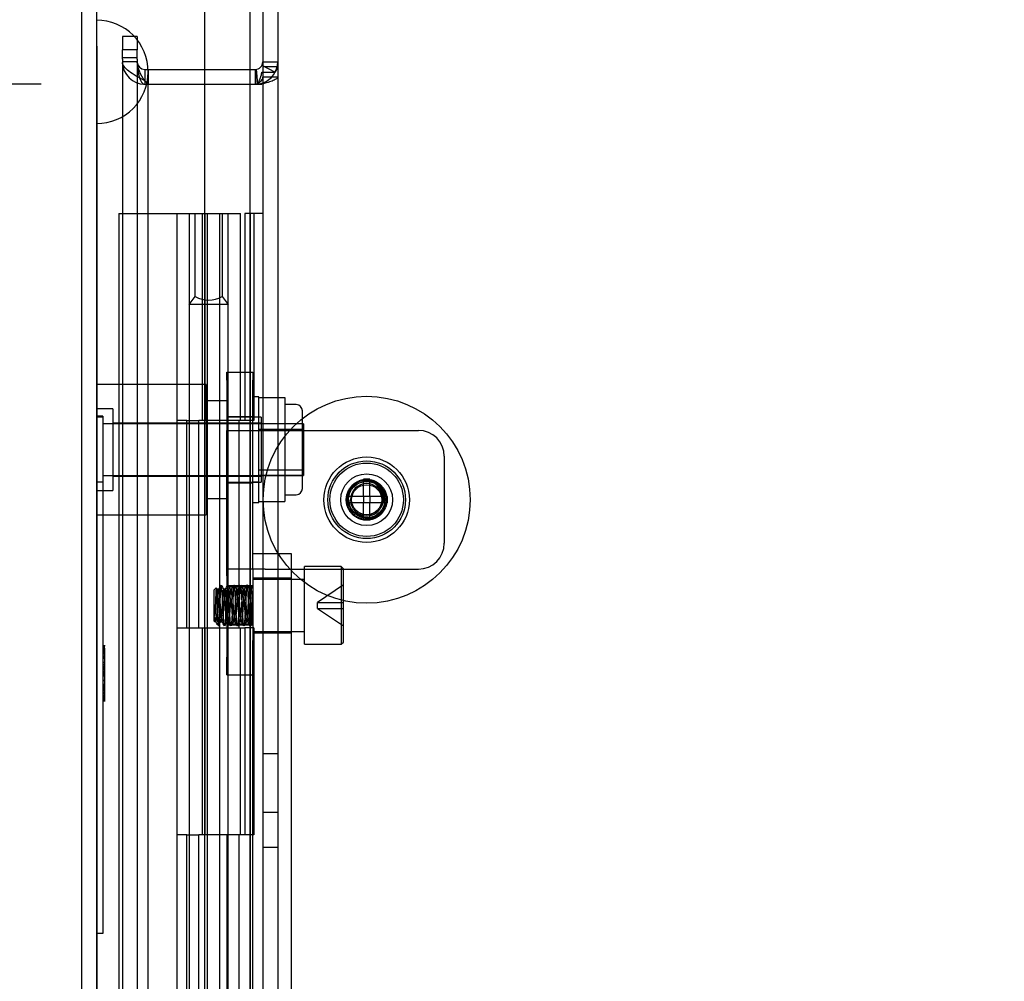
# Model space of a CAD drawing. Header units: inches. Extents: x 1 to 240, y -1 to 159.
# Tile 74 of 111: x 117.55 to 122.31, y 95.74 to 100.39. Entities that reach past the tile are written whole.
import ezdxf
from ezdxf.enums import TextEntityAlignment as Align
from ezdxf.lldxf.tags import DXFTag

# ---------------------------------------------------------------- set-up
doc = ezdxf.new("R2010")
doc.units = ezdxf.units.IN
doc.header["$MEASUREMENT"] = 0
for name, color, linetype in [('COM43543', 7, 'Continuous'), ('COM43575', 7, 'Continuous'), ('COM56175', 7, 'Continuous'), ('COM70219', 7, 'Continuous'), ('COM70657-14', 7, 'Continuous'), ('COM70658-8', 7, 'Continuous'), ('COM70662-32C', 7, 'Continuous'), ('Default', 7, 'Continuous'), ('HNG10620-32B', 7, 'Continuous'), ('HNG10620-32P', 7, 'Continuous'), ('LOC13320', 7, 'Continuous'), ('NTS16699', 7, 'Continuous'), ('QLB20280', 7, 'Continuous'), ('ROL87452', 7, 'Continuous'), ('SCS86713', 7, 'Continuous'), ('SCS86714', 7, 'Continuous'), ('STD21879', 7, 'Continuous'), ('WAM30029', 7, 'Continuous')]:
    doc.layers.add(name, color=color, linetype=linetype)
doc.styles.add('SEACAD_Times_New_Roman', font='times.ttf')
tags = doc.linetypes.add('HIDDEN2', pattern=[0.1875, 0.125, -0.0625]).pattern_tags.tags
tags[6:7] = [DXFTag(74, 4), DXFTag(75, 0), DXFTag(340, '0'), DXFTag(46, 0.0), DXFTag(50, 0.0), DXFTag(44, 0.0), DXFTag(45, 0.0)]
tags[4:5] = [DXFTag(74, 4), DXFTag(75, 0), DXFTag(340, '0'), DXFTag(46, 0.0), DXFTag(50, 0.0), DXFTag(44, 0.0), DXFTag(45, 0.0)]
doc.dimstyles.new('HAMMOND_(STH_-_240x160)', dxfattribs={"dimtxt": 1, "dimasz": 1.25, "dimexe": 0.5, "dimexo": 0.5, "dimgap": 0.25, "dimtad": 0, "dimtih": 1, "dimtoh": 1, "dimzin": 0, "dimdsep": 46, "dimtxsty": 'SEACAD_Times_New_Roman', "dimblk1": '_SE_FILLED', "dimblk2": '_SE_FILLED', "dimsah": 1, "dimcen": 0.5, "dimadec": 0, "dimazin": 0, "dimtfac": 0.8, "dimtofl": 0, "dimtmove": 0, "dimatfit": 3, "dimfxl": 1, "dimtolj": 1, "dimtzin": 0, "dimarcsym": 0})

# ---------------------------------------------------------------- blocks, each defined once
blk = doc.blocks.new('SE3')
at = {"layer": 'COM43543', "color": 7, "linetype": 'HIDDEN2'}
for p, q in [((118.1174, 100.3038), (118.0454, 100.3038)), ((118.0454, 100.3038), (118.0454, 100.2402)), ((118.1174, 100.3038), (118.1174, 100.2402)), ((118.1174, 100.2019), (118.0454, 100.2019)), ((118.1174, 100.1818), (118.0454, 100.1818)), ((118.7193, 100.1653), (118.7832, 100.1321)), ((118.7234, 100.1818), (118.7954, 100.1818)), ((118.7234, 100.1597), (118.7954, 100.1597)), ((118.1534, 100.1458), (118.1534, 100.0738)), ((118.1534, 100.1458), (118.1704, 100.1458)), ((118.1704, 100.1458), (118.1704, 100.0738)), ((118.1704, 100.1458), (118.6602, 100.1458)), ((118.6905, 100.146), (118.6967, 100.0742)), ((118.6908, 100.146), (118.6976, 100.0743)), ((118.7193, 100.132), (118.7832, 100.132)), ((118.1534, 100.0738), (118.1704, 100.0738)), ((118.1534, 100.0737), (118.6874, 100.0737)), ((118.6874, 100.0737), (118.6967, 100.0737))]:
    blk.add_line(p, q, dxfattribs=at)
at = {"layer": 'COM43543', "color": 7, "linetype": 'Continuous'}
for p, q in [((118.6602, 100.1458), (118.6874, 100.1458)), ((118.6874, 100.1458), (118.6874, 100.0738)), ((118.6908, 100.0742), (118.6976, 100.0742))]:
    blk.add_line(p, q, dxfattribs=at)
at = {"layer": 'COM43543', "color": 7, "linetype": 'HIDDEN2'}
for centre, radius, start, end in [((118.1534, 100.1818), 0.108, 180.9017, 270), ((118.1534, 100.1818), 0.036, 180.9017, 270), ((118.6874, 100.1818), 0.108, 289.6201, 0), ((118.7522, 100.1621), 0.0433, 315.9132, 356.8385)]:
    blk.add_arc(centre, radius, start, end, dxfattribs=at)
at = {"layer": 'COM43543', "color": 7, "linetype": 'Continuous'}
for radius, end in [(0.036, 0), (0.108, 289.6201)]:
    blk.add_arc((118.6874, 100.1818), radius, 270, end, dxfattribs=at)
at = {"layer": 'COM43543', "color": 7, "linetype": 'HIDDEN2'}
for points, knots in [([(118.1174, 100.1817), (118.1174, 100.179), (118.1174, 100.1736), (118.1177, 100.1656), (118.1184, 100.1549), (118.1195, 100.1443), (118.1214, 100.1312), (118.1235, 100.1209), (118.1268, 100.1083), (118.1301, 100.0987), (118.1344, 100.0897), (118.138, 100.0837), (118.1417, 100.0793), (118.1451, 100.0765), (118.1477, 100.075), (118.1505, 100.074), (118.1524, 100.0738), (118.1534, 100.0737)], [0, 0, 0, 0, 0.067554, 0.135062, 0.202472, 0.336767, 0.403525, 0.535749, 0.600948, 0.728251, 0.789567, 0.848362, 0.903503, 0.929354, 0.953905, 0.977302, 1, 1, 1, 1]), ([(118.6908, 100.0742), (118.6913, 100.0744), (118.6924, 100.0747), (118.6939, 100.0755), (118.6954, 100.0764), (118.6974, 100.0779), (118.7006, 100.081), (118.7037, 100.0853), (118.7071, 100.0912), (118.7095, 100.0964), (118.7121, 100.1031), (118.7139, 100.1087), (118.7159, 100.1158), (118.7173, 100.1217), (118.7185, 100.1276), (118.7191, 100.1305), (118.7193, 100.132)], [0, 0, 0, 0, 0.024106, 0.049027, 0.074712, 0.101099, 0.155979, 0.273315, 0.334943, 0.462245, 0.527459, 0.660091, 0.727285, 0.862973, 0.931346, 1, 1, 1, 1])]:
    blk.add_open_spline(points, degree=3, knots=knots, dxfattribs=at)
at = {"layer": 'COM43575', "color": 7, "linetype": 'Continuous'}
for p, q in [((118.7234, 101.3421), (118.7234, 65.5556)), ((118.6602, 100.0738), (118.6874, 100.0738)), ((118.6978, 100.0738), (118.6874, 100.0738))]:
    blk.add_line(p, q, dxfattribs=at)
at = {"layer": 'COM43575', "color": 7, "linetype": 'HIDDEN2'}
for p, q in [((118.7954, 101.3421), (118.7954, 65.5556)), ((118.0454, 100.1952), (118.0454, 100.2402)), ((118.1174, 100.2402), (118.0454, 100.2402)), ((118.1174, 100.1952), (118.1174, 100.2402)), ((118.0454, 100.1952), (118.0454, 66.7025)), ((118.1174, 100.1818), (118.0454, 100.1818)), ((118.1174, 100.1952), (118.1174, 66.7025)), ((118.1534, 100.0908), (118.1704, 100.0738)), ((118.1704, 100.0738), (118.6602, 100.0738)), ((118.6978, 100.0738), (118.7186, 100.0738)), ((118.7234, 100.1098), (118.7954, 100.1098)), ((118.7954, 96.8393), (118.7234, 96.8393)), ((118.7234, 96.5583), (118.7954, 96.5583)), ((118.7954, 96.3863), (118.7234, 96.3863))]:
    blk.add_line(p, q, dxfattribs=at)
for points, knots in [([(118.1534, 100.0908), (118.1392, 100.0984), (118.1251, 100.106), (118.099, 100.1212), (118.087, 100.1288), (118.067, 100.1439), (118.059, 100.1515), (118.049, 100.1655), (118.0463, 100.1718), (118.0456, 100.1782)], [0, 0, 0, 0, 0.25, 0.25, 0.5, 0.5, 0.75, 0.75, 0.9597684, 0.9597684, 0.9597684, 0.9597684]), ([(118.1534, 100.0908), (118.1439, 100.106), (118.1346, 100.1212), (118.1212, 100.1515), (118.1174, 100.1667), (118.1174, 100.1818)], [0, 0, 0, 0, 0.5, 0.5, 1, 1, 1, 1]), ([(118.7954, 100.1098), (118.7954, 100.1068), (118.7935, 100.1038), (118.7863, 100.0978), (118.7809, 100.0948), (118.7672, 100.0888), (118.7589, 100.0858), (118.7401, 100.0798), (118.7296, 100.0768), (118.7186, 100.0738)], [0, 0, 0, 0, 0.25, 0.25, 0.5, 0.5, 0.75, 0.75, 1, 1, 1, 1])]:
    blk.add_open_spline(points, degree=3, knots=knots, dxfattribs=at)
at = {"layer": 'COM43575', "color": 7, "linetype": 'Continuous'}
blk.add_open_spline([(118.7234, 100.1098), (118.7234, 100.1038), (118.7208, 100.0978), (118.7117, 100.0858), (118.7051, 100.0798), (118.6978, 100.0738)], degree=3, knots=[0, 0, 0, 0, 0.5, 0.5, 1, 1, 1, 1], dxfattribs=at)
at = {"layer": 'COM56175', "color": 7, "linetype": 'HIDDEN2'}
for p, q in [((118.5502, 98.6828), (118.6752, 98.6828)), ((118.5502, 98.6448), (118.5502, 98.6828)), ((118.5502, 98.6448), (118.5502, 98.4018)), ((118.6752, 98.6828), (118.6752, 98.6448)), ((118.6752, 98.4018), (118.6752, 98.6448)), ((118.5502, 98.4683), (118.6752, 98.4683)), ((118.5502, 98.4018), (118.7352, 98.4018)), ((118.5502, 97.7318), (118.5502, 98.4018)), ((118.6752, 97.7318), (118.6752, 98.4018)), ((118.7352, 98.4018), (119.4752, 98.4018)), ((119.6002, 98.2768), (119.6002, 97.8568)), ((118.5502, 98.1493), (118.6752, 98.1493)), ((118.7352, 97.7318), (118.5502, 97.7318)), ((118.5502, 97.6997), (118.5502, 97.7318)), ((118.5502, 97.6997), (118.5502, 97.3071)), ((118.6752, 97.7318), (118.6752, 97.6997)), ((118.6752, 97.6997), (118.6752, 97.3867)), ((118.7352, 97.7318), (119.4752, 97.7318)), ((118.6752, 97.6511), (118.5502, 97.6511)), ((118.6752, 97.6441), (118.5502, 97.6441)), ((118.5502, 97.4681), (118.6752, 97.4681)), ((118.6752, 97.4611), (118.5502, 97.4611)), ((118.5502, 97.2211), (118.5502, 97.3071)), ((118.5502, 97.2211), (118.6752, 97.2211))]:
    blk.add_line(p, q, dxfattribs=at)
for radius in [0.095, 0.088]:
    blk.add_circle((119.2252, 98.0668), radius, dxfattribs=at)
for centre, start, end in [((119.4752, 98.2768), 0, 90), ((119.4752, 97.8568), 270, 0)]:
    blk.add_arc(centre, 0.125, start, end, dxfattribs=at)
at = {"layer": 'COM70219', "color": 7, "linetype": 'HIDDEN2'}
for p, q in [((117.9212, 99.8838), (117.9212, 100.3828)), ((117.9222, 100.3828), (117.9212, 100.3828)), ((117.9222, 99.8838), (117.9222, 100.3828)), ((117.9242, 100.1338), (117.9222, 100.3828)), ((117.9222, 99.8848), (117.9242, 100.1338)), ((117.9242, 99.8838), (117.9242, 100.1338)), ((118.1702, 99.8838), (118.1702, 100.1338)), ((117.9212, 99.8848), (117.9222, 99.8848)), ((117.9212, 67.0138), (117.9212, 99.8838)), ((117.9222, 67.0138), (117.9222, 99.8838)), ((117.9242, 67.0138), (117.9242, 99.8838)), ((118.1702, 67.0138), (118.1702, 99.8838))]:
    blk.add_line(p, q, dxfattribs=at)
for start, end in [(0, 90), (270, 0)]:
    blk.add_arc((117.9202, 100.1338), 0.25, start, end, dxfattribs=at)
at = {"layer": 'COM70657-14', "color": 7, "linetype": 'HIDDEN2'}
for p, q in [((118.4422, 100.4707), (118.4422, 66.427)), ((117.9202, 100.4348), (117.9202, 66.4628))]:
    blk.add_line(p, q, dxfattribs=at)
at = {"layer": 'COM70657-14', "color": 7, "linetype": 'Continuous'}
for p, q in [((118.6602, 100.4707), (118.6602, 66.427)), ((117.8482, 100.4348), (117.8482, 66.4628))]:
    blk.add_line(p, q, dxfattribs=at)
at = {"layer": 'COM70658-8', "color": 7, "linetype": 'HIDDEN2'}
for p, q in [((118.8627, 97.8061), (118.6752, 97.8061)), ((118.8627, 94.641), (118.8627, 97.8061)), ((118.8627, 97.6886), (118.6752, 97.6886)), ((118.6752, 97.4236), (118.8627, 97.4236)), ((118.6752, 72.7323), (118.6752, 97.3867))]:
    blk.add_line(p, q, dxfattribs=at)
at = {"layer": 'COM70662-32C', "color": 7, "linetype": 'HIDDEN2'}
for p, q in [((118.0282, 99.4488), (118.4271, 99.4488)), ((118.0282, 99.4488), (118.0282, 67.4488)), ((118.3084, 99.4488), (118.3084, 98.4488)), ((118.3684, 99.4488), (118.3684, 98.4488)), ((118.4271, 99.4488), (118.5161, 99.4488)), ((118.4306, 99.4488), (118.4306, 98.4488)), ((118.4429, 99.4488), (118.4429, 98.4488)), ((118.4561, 67.4488), (118.4561, 99.4488)), ((118.5161, 99.4488), (118.6159, 99.4488)), ((118.5161, 67.4488), (118.5161, 99.4488)), ((118.5559, 98.4488), (118.5559, 99.4488)), ((118.6159, 98.4488), (118.6159, 99.4488)), ((118.3143, 98.4488), (118.3084, 98.4488)), ((118.3567, 98.4488), (118.3143, 98.4488)), ((118.3567, 98.4488), (118.4144, 98.4488)), ((118.3567, 97.4488), (118.3567, 98.4488)), ((118.4144, 97.4488), (118.4144, 98.4488)), ((118.6146, 98.4488), (118.4306, 98.4488)), ((118.3084, 97.4488), (118.3143, 97.4488)), ((118.3084, 97.4488), (118.3084, 96.4488)), ((118.3143, 97.4488), (118.3567, 97.4488)), ((118.3567, 97.4488), (118.4144, 97.4488)), ((118.3684, 97.4488), (118.3684, 96.4488)), ((118.4306, 97.4488), (118.4306, 96.4488)), ((118.4306, 97.4488), (118.6146, 97.4488)), ((118.4429, 97.4488), (118.4429, 96.4488)), ((118.5559, 96.4488), (118.5559, 97.4488)), ((118.6159, 96.4488), (118.6159, 97.4488)), ((118.3143, 96.4488), (118.3084, 96.4488)), ((118.3567, 96.4488), (118.3143, 96.4488)), ((118.3567, 96.4488), (118.4144, 96.4488)), ((118.3567, 95.4488), (118.3567, 96.4488)), ((118.4144, 95.4488), (118.4144, 96.4488)), ((118.6146, 96.4488), (118.4306, 96.4488))]:
    blk.add_line(p, q, dxfattribs=at)
at = {"layer": 'HNG10620-32B', "color": 7, "linetype": 'HIDDEN2'}
for p, q in [((118.6549, 99.4488), (118.6371, 99.4488)), ((118.6371, 99.4488), (118.6371, 98.4488)), ((118.6634, 99.4488), (118.6549, 99.4488)), ((118.6634, 67.4488), (118.6634, 99.4488)), ((118.7234, 99.4488), (118.6634, 99.4488)), ((118.6795, 99.4488), (118.6795, 98.4488)), ((118.3143, 98.4488), (118.3084, 98.4488)), ((118.3084, 98.4488), (118.3084, 97.4488)), ((118.3684, 98.4488), (118.3684, 97.4488)), ((118.609, 98.4488), (118.4144, 98.4488)), ((118.5517, 97.4488), (118.5517, 98.4488)), ((118.609, 97.4488), (118.609, 98.4488)), ((118.6371, 98.4488), (118.6146, 98.4488)), ((118.6795, 98.4488), (118.6371, 98.4488)), ((118.3084, 97.4488), (118.3143, 97.4488)), ((118.4144, 97.4488), (118.609, 97.4488)), ((118.6146, 97.4488), (118.6371, 97.4488)), ((118.6795, 97.4488), (118.6371, 97.4488)), ((118.6371, 97.4488), (118.6371, 96.4488)), ((118.6795, 97.4488), (118.6795, 96.4488)), ((118.3143, 96.4488), (118.3084, 96.4488)), ((118.3084, 96.4488), (118.3084, 95.4488)), ((118.3684, 96.4488), (118.3684, 95.4488)), ((118.609, 96.4488), (118.4144, 96.4488)), ((118.5517, 95.4488), (118.5517, 96.4488)), ((118.609, 95.4488), (118.609, 96.4488)), ((118.6371, 96.4488), (118.6146, 96.4488)), ((118.6795, 96.4488), (118.6371, 96.4488))]:
    blk.add_line(p, q, dxfattribs=at)
at = {"layer": 'HNG10620-32P', "color": 7, "linetype": 'HIDDEN2'}
for p, q in [((118.3971, 99.0483), (118.3971, 99.4488)), ((118.5271, 99.4488), (118.5271, 99.0483)), ((118.3684, 99.01), (118.3971, 99.0483)), ((118.5271, 99.0483), (118.5559, 99.01)), ((118.5559, 99.01), (118.3684, 99.01)), ((118.3684, 99.01), (118.3684, 67.4488)), ((118.5559, 67.4488), (118.5559, 99.01))]:
    blk.add_line(p, q, dxfattribs=at)
blk.add_arc((118.4621, 99.1648), 0.1334, 240.8428, 299.1572, dxfattribs=at)
at = {"layer": 'LOC13320', "color": 7, "linetype": 'HIDDEN2'}
for p, q in [((118.4502, 98.6238), (117.9202, 98.6238)), ((118.4502, 98.6238), (118.4502, 97.9938)), ((118.5502, 98.5448), (118.4502, 98.5448)), ((117.9992, 98.5058), (117.9202, 98.5058)), ((117.9992, 98.5058), (117.9992, 98.1118)), ((118.7162, 98.4663), (118.5502, 98.4663)), ((118.7162, 98.4663), (118.7162, 98.1513)), ((118.7162, 98.4368), (117.9992, 98.4368)), ((117.9992, 98.1808), (118.7162, 98.1808)), ((118.5502, 98.1513), (118.7162, 98.1513)), ((117.9202, 98.1118), (117.9992, 98.1118)), ((118.4502, 98.0728), (118.5502, 98.0728)), ((117.9202, 97.9938), (118.4502, 97.9938))]:
    blk.add_line(p, q, dxfattribs=at)
at = {"layer": 'NTS16699', "color": 7, "linetype": 'HIDDEN2'}
for p, q in [((118.7052, 98.56), (118.8302, 98.56)), ((118.8302, 98.56), (118.8302, 98.4972)), ((118.8852, 98.5263), (118.8302, 98.5263)), ((118.8302, 98.4972), (118.8302, 98.4344)), ((118.9152, 98.1213), (118.9152, 98.4963)), ((118.7052, 98.4344), (118.8302, 98.4344)), ((118.9152, 98.4338), (118.7052, 98.4338)), ((118.9152, 98.4068), (118.7052, 98.4068)), ((118.8302, 98.4344), (118.8302, 98.3088)), ((118.8302, 98.3088), (118.8302, 98.1833)), ((118.7052, 98.2109), (118.9152, 98.2109)), ((118.9152, 98.1838), (118.7052, 98.1838)), ((118.7052, 98.1833), (118.8302, 98.1833)), ((118.8302, 98.1833), (118.8302, 98.1205)), ((118.8302, 98.1205), (118.8302, 98.0577)), ((118.8302, 98.0913), (118.8852, 98.0913)), ((118.7052, 98.0577), (118.8302, 98.0577))]:
    blk.add_line(p, q, dxfattribs=at)
for centre, start, end in [((118.8852, 98.4963), 0, 90), ((118.8852, 98.1213), 270, 0)]:
    blk.add_arc(centre, 0.03, start, end, dxfattribs=at)
at = {"layer": 'QLB20280', "color": 7, "linetype": 'HIDDEN2'}
for p, q in [((117.9502, 98.4708), (117.9202, 98.4708)), ((117.9502, 98.4708), (117.9502, 98.0958)), ((117.9502, 98.0958), (117.9502, 96.3458)), ((117.9615, 97.3615), (117.949, 97.3615)), ((117.9602, 97.3564), (117.9502, 97.3564)), ((117.9602, 97.3533), (117.9502, 97.3533)), ((117.9615, 97.3467), (117.949, 97.3467)), ((117.9615, 97.3462), (117.949, 97.3462)), ((117.9615, 97.3316), (117.949, 97.3316)), ((117.9602, 97.3426), (117.9502, 97.3426)), ((117.9602, 97.342), (117.9502, 97.342)), ((117.9602, 97.3415), (117.9502, 97.3415)), ((117.9602, 97.3406), (117.9502, 97.3406)), ((117.9602, 97.3395), (117.9502, 97.3395)), ((117.9602, 97.3357), (117.9502, 97.3357)), ((117.9602, 97.3332), (117.9502, 97.3332)), ((117.9602, 97.3331), (117.9502, 97.3331)), ((117.9602, 97.3322), (117.9502, 97.3322)), ((117.9602, 97.3302), (117.9502, 97.3302)), ((117.9602, 97.3289), (117.9502, 97.3289)), ((117.9602, 97.3268), (117.9502, 97.3268)), ((117.9602, 97.3257), (117.9502, 97.3257)), ((117.9602, 97.3233), (117.9502, 97.3233)), ((117.9602, 97.3162), (117.9502, 97.3162)), ((117.9602, 97.3086), (117.9502, 97.3086)), ((117.9602, 97.3162), (117.9602, 97.3462)), ((117.9602, 97.3207), (117.9602, 97.3268)), ((117.9602, 97.17), (117.9602, 97.3162)), ((117.949, 97.3014), (117.9615, 97.3014)), ((117.949, 97.2584), (117.9615, 97.2584)), ((117.9602, 97.3032), (117.9502, 97.3032)), ((117.9602, 97.3017), (117.9502, 97.3017)), ((117.9602, 97.3002), (117.9502, 97.3002)), ((117.9602, 97.281), (117.9502, 97.281)), ((117.9602, 97.2713), (117.9502, 97.2713)), ((117.9602, 97.2712), (117.9502, 97.2712)), ((117.9602, 97.2704), (117.9502, 97.2704)), ((117.9602, 97.2703), (117.9502, 97.2703)), ((117.9602, 97.2625), (117.9502, 97.2625)), ((117.9602, 97.2571), (117.9502, 97.2571)), ((117.9615, 97.244), (117.949, 97.244)), ((117.9615, 97.2203), (117.949, 97.2203)), ((117.9602, 97.2512), (117.9502, 97.2512)), ((117.9602, 97.251), (117.9502, 97.251)), ((117.9602, 97.2454), (117.9502, 97.2454)), ((117.9602, 97.2362), (117.9502, 97.2362)), ((117.9602, 97.2308), (117.9502, 97.2308)), ((117.9602, 97.2297), (117.9502, 97.2297)), ((117.9602, 97.2275), (117.9502, 97.2275)), ((117.9602, 97.2236), (117.9502, 97.2236)), ((117.9602, 97.2149), (117.9502, 97.2149)), ((117.9615, 97.1679), (117.949, 97.1679)), ((117.9602, 97.1938), (117.9502, 97.1938)), ((117.9602, 97.1923), (117.9502, 97.1923)), ((117.9602, 97.1742), (117.9502, 97.1742)), ((117.9602, 97.1725), (117.9502, 97.1725)), ((117.9602, 97.1724), (117.9502, 97.1724)), ((117.9602, 97.1706), (117.9502, 97.1706)), ((117.9602, 97.17), (117.9502, 97.17)), ((117.9602, 97.167), (117.9502, 97.167)), ((117.9602, 97.1657), (117.9502, 97.1657)), ((117.9602, 97.1637), (117.9502, 97.1637)), ((117.9602, 97.1626), (117.9502, 97.1626)), ((117.9602, 97.1342), (117.9602, 97.17)), ((117.9602, 97.1524), (117.9602, 97.1656)), ((117.949, 97.1472), (117.9615, 97.1472)), ((117.949, 97.1467), (117.9615, 97.1467)), ((117.949, 97.1326), (117.9615, 97.1326)), ((117.9615, 97.1222), (117.949, 97.1222)), ((117.9615, 97.1204), (117.949, 97.1204)), ((117.9602, 97.1594), (117.9502, 97.1594)), ((117.9602, 97.1587), (117.9502, 97.1587)), ((117.9602, 97.1542), (117.9502, 97.1542)), ((117.9602, 97.1535), (117.9502, 97.1535)), ((117.9602, 97.1524), (117.9502, 97.1524)), ((117.9602, 97.1521), (117.9502, 97.1521)), ((117.9602, 97.1516), (117.9502, 97.1516)), ((117.9602, 97.1504), (117.9502, 97.1504)), ((117.9602, 97.1463), (117.9502, 97.1463)), ((117.9602, 97.1378), (117.9502, 97.1378)), ((117.9602, 97.1377), (117.9502, 97.1377)), ((117.9602, 97.1342), (117.9502, 97.1342)), ((117.9602, 97.1321), (117.9502, 97.1321)), ((117.9602, 97.119), (117.9502, 97.119)), ((117.9602, 97.1174), (117.9502, 97.1174)), ((117.9602, 97.1148), (117.9502, 97.1148)), ((117.9602, 97.1107), (117.9602, 97.1342)), ((117.949, 97.1108), (117.9615, 97.1108)), ((117.9615, 97.1056), (117.949, 97.1056)), ((117.949, 97.0967), (117.9615, 97.0967)), ((117.949, 97.0962), (117.9615, 97.0962)), ((117.9602, 97.1107), (117.9502, 97.1107)), ((117.9602, 97.1103), (117.9502, 97.1103)), ((117.9602, 97.1035), (117.9502, 97.1035)), ((117.9602, 97.1006), (117.9502, 97.1006)), ((117.9602, 97.0988), (117.9502, 97.0988)), ((117.9602, 97.0976), (117.9502, 97.0976)), ((117.9602, 97.0988), (117.9602, 97.1107)), ((117.9602, 97.0967), (117.9602, 97.0988)), ((117.9502, 96.3458), (117.9502, 95.9708)), ((117.9502, 95.9708), (117.9202, 95.9708))]:
    blk.add_line(p, q, dxfattribs=at)
at = {"layer": 'ROL87452', "color": 7, "linetype": 'HIDDEN2'}
for radius in [0.5, 0.2065, 0.125]:
    blk.add_circle((119.2252, 98.0668), radius, dxfattribs=at)
at = {"layer": 'SCS86713', "color": 7, "linetype": 'HIDDEN2'}
for p, q in [((118.9252, 97.3686), (118.9252, 97.7436)), ((119.1027, 97.7436), (118.9252, 97.7436)), ((119.1027, 97.7436), (119.1027, 97.3686)), ((119.1127, 97.7336), (119.1027, 97.7436)), ((119.1127, 97.3786), (119.1127, 97.7336)), ((118.4991, 97.6415), (118.4877, 97.6301)), ((118.5039, 97.6337), (118.5, 97.6404)), ((118.9252, 97.6811), (118.6752, 97.6811)), ((119.1127, 97.6551), (118.9877, 97.5711)), ((118.4877, 97.6301), (118.4877, 97.482)), ((118.5112, 97.6342), (118.5034, 97.6342)), ((118.5424, 97.6342), (118.5346, 97.6342)), ((118.5737, 97.6342), (118.5659, 97.6342)), ((118.6049, 97.6342), (118.5971, 97.6342)), ((118.6362, 97.6342), (118.6284, 97.6342)), ((118.6674, 97.6342), (118.6596, 97.6342)), ((118.9877, 97.5711), (119.1127, 97.5711)), ((118.9877, 97.5411), (118.9877, 97.5711)), ((118.4918, 97.478), (118.4918, 97.4995)), ((118.9877, 97.5411), (119.1127, 97.5411)), ((118.9877, 97.5411), (119.1127, 97.4571)), ((118.4877, 97.482), (118.4918, 97.478)), ((118.4918, 97.478), (118.4955, 97.478)), ((118.495, 97.4784), (118.499, 97.4716)), ((118.5007, 97.469), (118.5122, 97.4576)), ((118.519, 97.478), (118.5268, 97.478)), ((118.5502, 97.478), (118.558, 97.478)), ((118.5815, 97.478), (118.5893, 97.478)), ((118.6127, 97.478), (118.6205, 97.478)), ((118.644, 97.478), (118.6518, 97.478)), ((118.6752, 97.478), (118.6752, 97.478)), ((118.6752, 97.4311), (118.9252, 97.4311)), ((118.9252, 97.3686), (119.1027, 97.3686)), ((119.1027, 97.3686), (119.1127, 97.3786))]:
    blk.add_line(p, q, dxfattribs=at)
for centre, radius, start, end in [((97.2416, 109.984), 24.5948, 329.85753, 329.91245), ((138.6091, 109.2911), 23.2133, 210.08661, 210.14477), ((97.4595, 109.8758), 24.3791, 329.85724, 329.91264), ((140.2584, 110.2293), 25.0837, 210.08796, 210.14178), ((98.3267, 109.3911), 23.4127, 329.85572, 329.9134), ((141.1723, 110.7413), 26.1041, 210.0891, 210.14085), ((97.0278, 110.1624), 24.9503, 329.85802, 329.91214), ((140.9296, 110.5825), 25.7874, 210.08894, 210.14134), ((96.5647, 110.4492), 25.5218, 329.8585, 329.91143), ((140.2121, 110.1482), 24.9219, 210.08794, 210.14215), ((101.874, 107.3859), 19.4193, 329.85497, 329.90167), ((138.3461, 85.9645), 22.9274, 149.8549, 149.91379), ((96.4738, 84.6737), 25.5004, 30.08846, 30.14142), ((139.3826, 85.3816), 24.0894, 149.85661, 149.91264), ((96.78, 84.8332), 25.1826, 30.08823, 30.14189), ((140.871, 84.5366), 25.7738, 149.85898, 149.91137), ((97.3151, 85.1254), 24.6001, 30.08756, 30.14248), ((141.1695, 84.3814), 26.0829, 149.859, 149.91079), ((97.1245, 84.9968), 24.8566, 30.0878, 30.14214), ((140.5627, 84.7516), 25.3452, 149.85825, 149.91156), ((98.1872, 85.595), 23.6642, 30.08672, 30.14379), ((139.9688, 85.1142), 24.6225, 149.85755, 149.91242)]:
    blk.add_arc(centre, radius, start, end, dxfattribs=at)
blk.add_ellipse((118.4936, 97.5564), major_axis=(0.002, -0.0784), ratio=0.060246, start_param=5.52224, end_param=6.281615, dxfattribs=at)
for points, knots in [([(118.4991, 97.6415), (118.499, 97.6412), (118.4986, 97.6405), (118.498, 97.6361), (118.4973, 97.627), (118.4965, 97.6115), (118.4952, 97.5841), (118.494, 97.5506), (118.4929, 97.524), (118.4922, 97.5105), (118.4919, 97.5048), (118.4918, 97.5022)], [0, 0, 0, 0, 0.065016, 0.143192, 0.250589, 0.375884, 0.501185, 0.748978, 0.874062, 0.944489, 1, 1, 1, 1]), ([(118.509, 97.4607), (118.5086, 97.4611), (118.5082, 97.464), (118.5074, 97.4742), (118.507, 97.4815), (118.5061, 97.4993), (118.5057, 97.5098), (118.5049, 97.5322), (118.5045, 97.5442), (118.5037, 97.5679), (118.5032, 97.5796), (118.5024, 97.6008), (118.502, 97.6104), (118.5012, 97.6261), (118.5008, 97.6322), (118.4999, 97.6401), (118.4995, 97.6419), (118.4991, 97.6415)], [0, 0, 0, 0, 0.125, 0.125, 0.25, 0.25, 0.375, 0.375, 0.5, 0.5, 0.625, 0.625, 0.75, 0.75, 0.875, 0.875, 1, 1, 1, 1]), ([(118.4918, 97.4995), (118.492, 97.4981), (118.4926, 97.4948), (118.4937, 97.4897), (118.495, 97.4841), (118.4965, 97.4784), (118.4981, 97.4737), (118.4995, 97.4705), (118.5004, 97.4695), (118.5007, 97.469)], [0, 0, 0, 0, 0.087923, 0.200057, 0.337286, 0.50069, 0.696806, 0.863804, 1, 1, 1, 1]), ([(118.5121, 97.5002), (118.512, 97.4991), (118.5119, 97.496), (118.5116, 97.4901), (118.5113, 97.4832), (118.511, 97.4762), (118.5105, 97.4696), (118.51, 97.4644), (118.5096, 97.4616), (118.5093, 97.4606), (118.5091, 97.4607), (118.509, 97.4607)], [0, 0, 0, 0, 0.04291, 0.126296, 0.249826, 0.363763, 0.500321, 0.67686, 0.818716, 0.926321, 1, 1, 1, 1])]:
    blk.add_open_spline(points, degree=3, knots=knots, dxfattribs=at)
for points, weights, knots in [([(118.5225, 97.6541), (118.5207, 97.651), (118.519, 97.6256), (118.517, 97.5968), (118.5151, 97.5561), (118.5136, 97.5254), (118.5121, 97.5002)], [0.984812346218, 0.932434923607, 1, 0.923879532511, 1, 0.941632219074, 0.972775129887], [0.93644748, 0.93644748, 0.93644748, 0.95769896, 0.95769896, 0.98164138, 0.98164138, 1, 1, 1]), ([(118.539, 97.4581), (118.5387, 97.4577), (118.5385, 97.4577), (118.5366, 97.4577), (118.5346, 97.4865), (118.5327, 97.5153), (118.5307, 97.5561), (118.5288, 97.5968), (118.5268, 97.6256), (118.5251, 97.6508), (118.5233, 97.6541)], [0.984171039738, 0.991028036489, 1, 0.923879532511, 1, 0.923879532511, 1, 0.923879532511, 1, 0.932950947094, 0.98401928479], [0.83516483, 0.83516483, 0.83516483, 0.83798681, 0.83798681, 0.86192924, 0.86192924, 0.88587167, 0.88587167, 0.9098141, 0.9098141, 0.93090326, 0.93090326, 0.93090326]), ([(118.5529, 97.6513), (118.5515, 97.6446), (118.5502, 97.6256), (118.5483, 97.5968), (118.5463, 97.5561), (118.5444, 97.5153), (118.5424, 97.4865), (118.5413, 97.4701), (118.5401, 97.4628)], [0.966598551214, 0.948623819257, 1, 0.923879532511, 1, 0.923879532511, 1, 0.955233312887, 0.963121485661], [0.75, 0.75, 0.75, 0.76615952, 0.76615952, 0.79010195, 0.79010195, 0.81404438, 0.81404438, 0.828125, 0.828125, 0.828125]), ([(118.5693, 97.458), (118.5676, 97.4612), (118.5659, 97.4865), (118.5639, 97.5153), (118.562, 97.5561), (118.56, 97.5968), (118.558, 97.6256), (118.5563, 97.6509), (118.5546, 97.6541)], [0.984706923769, 0.932502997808, 1, 0.923879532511, 1, 0.923879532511, 1, 0.932619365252, 0.984527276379], [0.64915975, 0.64915975, 0.64915975, 0.67038981, 0.67038981, 0.69433224, 0.69433224, 0.71827467, 0.71827467, 0.73946813, 0.73946813, 0.73946813]), ([(118.5835, 97.6472), (118.5824, 97.6397), (118.5815, 97.6256), (118.5795, 97.5968), (118.5776, 97.5561), (118.5756, 97.5153), (118.5737, 97.4865), (118.572, 97.4611), (118.5702, 97.458)], [0.961945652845, 0.961466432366, 1, 0.923879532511, 1, 0.923879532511, 1, 0.932393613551, 0.984876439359], [0.5625, 0.5625, 0.5625, 0.57462009, 0.57462009, 0.59856252, 0.59856252, 0.62250495, 0.62250495, 0.64376942, 0.64376942, 0.64376942]), ([(118.6006, 97.458), (118.5988, 97.4612), (118.5971, 97.4865), (118.5952, 97.5153), (118.5932, 97.5561), (118.5913, 97.5968), (118.5893, 97.6256), (118.5873, 97.6545), (118.5854, 97.6545), (118.5852, 97.6545), (118.585, 97.6541)], [0.984748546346, 0.932476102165, 1, 0.923879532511, 1, 0.923879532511, 1, 0.923879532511, 1, 0.991002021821, 0.984131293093], [0.45761186, 0.45761186, 0.45761186, 0.47885038, 0.47885038, 0.50279281, 0.50279281, 0.52673524, 0.52673524, 0.55067766, 0.55067766, 0.55350783, 0.55350783, 0.55350783]), ([(118.6166, 97.6545), (118.6147, 97.6542), (118.6127, 97.6256), (118.6108, 97.5968), (118.6088, 97.5561), (118.6069, 97.5153), (118.6049, 97.4865), (118.6032, 97.461), (118.6014, 97.458)], [0.998509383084, 0.924632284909, 1, 0.923879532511, 1, 0.923879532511, 1, 0.932042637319, 0.985424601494], [0.359375, 0.359375, 0.359375, 0.38308066, 0.38308066, 0.40702309, 0.40702309, 0.43096552, 0.43096552, 0.45234038, 0.45234038, 0.45234038]), ([(118.6327, 97.458), (118.6325, 97.4577), (118.6323, 97.4577), (118.6303, 97.4577), (118.6284, 97.4865), (118.6264, 97.5153), (118.6245, 97.5561), (118.6225, 97.5968), (118.6205, 97.6256), (118.6188, 97.6511), (118.617, 97.6541)], [0.984952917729, 0.991535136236, 1, 0.923879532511, 1, 0.923879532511, 1, 0.923879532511, 1, 0.932171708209, 0.985222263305], [0.26070604, 0.26070604, 0.26070604, 0.26336852, 0.26336852, 0.28731095, 0.28731095, 0.31125338, 0.31125338, 0.33519581, 0.33519581, 0.35653007, 0.35653007, 0.35653007]), ([(118.6475, 97.6541), (118.6457, 97.651), (118.644, 97.6256), (118.642, 97.5968), (118.6401, 97.5561), (118.6381, 97.5153), (118.6362, 97.4865), (118.6353, 97.4743), (118.6345, 97.467)], [0.985021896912, 0.932300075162, 1, 0.923879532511, 1, 0.923879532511, 1, 0.966382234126, 0.962458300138], [0.17024735, 0.17024735, 0.17024735, 0.19154123, 0.19154123, 0.21548366, 0.21548366, 0.23942609, 0.23942609, 0.25, 0.25, 0.25]), ([(118.6631, 97.4581), (118.6613, 97.4613), (118.6596, 97.4865), (118.6577, 97.5153), (118.6557, 97.5561), (118.6538, 97.5968), (118.6518, 97.6256), (118.6501, 97.651), (118.6483, 97.6541)], [0.984210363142, 0.932825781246, 1, 0.923879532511, 1, 0.923879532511, 1, 0.932507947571, 0.984699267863], [0.07464298, 0.07464298, 0.07464298, 0.09577152, 0.09577152, 0.11971395, 0.11971395, 0.14365637, 0.14365637, 0.16488488, 0.16488488, 0.16488488]), ([(118.5034, 97.6342), (118.5014, 97.6342), (118.4995, 97.6113), (118.4975, 97.5884), (118.4955, 97.5561), (118.4937, 97.5248), (118.4918, 97.5022)], [1, 0.923879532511, 1, 0.923879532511, 1, 0.926315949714, 0.995283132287], [0, 0, 0, 0.336928, 0.336928, 0.673856, 0.673856, 1, 1, 1]), ([(118.5112, 97.6342), (118.5092, 97.6342), (118.5073, 97.6113), (118.5053, 97.5884), (118.5034, 97.5561), (118.5014, 97.5237), (118.4995, 97.5008), (118.4975, 97.478), (118.4955, 97.478)], [1, 0.923879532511, 1, 0.923879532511, 1, 0.923879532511, 1, 0.923879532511, 1], [0, 0, 0, 0.25, 0.25, 0.5, 0.5, 0.75, 0.75, 1, 1, 1]), ([(118.519, 97.478), (118.517, 97.478), (118.5151, 97.5008), (118.5131, 97.5237), (118.5112, 97.5561), (118.5092, 97.5884), (118.5073, 97.6113), (118.5053, 97.6342), (118.5034, 97.6342)], [1, 0.923879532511, 1, 0.923879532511, 1, 0.923879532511, 1, 0.923879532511, 1], [0, 0, 0, 0.25, 0.25, 0.5, 0.5, 0.75, 0.75, 1, 1, 1]), ([(118.5268, 97.478), (118.5248, 97.478), (118.5229, 97.5008), (118.5209, 97.5237), (118.519, 97.5561), (118.517, 97.5884), (118.5151, 97.6113), (118.5131, 97.6342), (118.5112, 97.6342)], [1, 0.923879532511, 1, 0.923879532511, 1, 0.923879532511, 1, 0.923879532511, 1], [0, 0, 0, 0.25, 0.25, 0.5, 0.5, 0.75, 0.75, 1, 1, 1]), ([(118.5346, 97.6342), (118.5327, 97.6342), (118.5307, 97.6113), (118.5288, 97.5884), (118.5268, 97.5561), (118.5248, 97.5237), (118.5229, 97.5008), (118.5209, 97.478), (118.519, 97.478)], [1, 0.923879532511, 1, 0.923879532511, 1, 0.923879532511, 1, 0.923879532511, 1], [0, 0, 0, 0.25, 0.25, 0.5, 0.5, 0.75, 0.75, 1, 1, 1]), ([(118.5424, 97.6342), (118.5405, 97.6342), (118.5385, 97.6113), (118.5366, 97.5884), (118.5346, 97.5561), (118.5327, 97.5237), (118.5307, 97.5008), (118.5288, 97.478), (118.5268, 97.478)], [1, 0.923879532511, 1, 0.923879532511, 1, 0.923879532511, 1, 0.923879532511, 1], [0, 0, 0, 0.25, 0.25, 0.5, 0.5, 0.75, 0.75, 1, 1, 1]), ([(118.5502, 97.478), (118.5483, 97.478), (118.5463, 97.5008), (118.5444, 97.5237), (118.5424, 97.5561), (118.5405, 97.5884), (118.5385, 97.6113), (118.5366, 97.6342), (118.5346, 97.6342)], [1, 0.923879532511, 1, 0.923879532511, 1, 0.923879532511, 1, 0.923879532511, 1], [0, 0, 0, 0.25, 0.25, 0.5, 0.5, 0.75, 0.75, 1, 1, 1]), ([(118.558, 97.478), (118.5561, 97.478), (118.5541, 97.5008), (118.5522, 97.5237), (118.5502, 97.5561), (118.5483, 97.5884), (118.5463, 97.6113), (118.5444, 97.6342), (118.5424, 97.6342)], [1, 0.923879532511, 1, 0.923879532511, 1, 0.923879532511, 1, 0.923879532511, 1], [0, 0, 0, 0.25, 0.25, 0.5, 0.5, 0.75, 0.75, 1, 1, 1]), ([(118.5659, 97.6342), (118.5639, 97.6342), (118.562, 97.6113), (118.56, 97.5884), (118.558, 97.5561), (118.5561, 97.5237), (118.5541, 97.5008), (118.5525, 97.4812), (118.5507, 97.4784)], [1, 0.923879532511, 1, 0.923879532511, 1, 0.923879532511, 1, 0.934037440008, 0.982395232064], [0, 0, 0, 0.25, 0.25, 0.5, 0.5, 0.75, 0.75, 0.9666387, 0.9666387, 0.9666387]), ([(118.5737, 97.6342), (118.5717, 97.6342), (118.5698, 97.6113), (118.5678, 97.5884), (118.5659, 97.5561), (118.5639, 97.5237), (118.562, 97.5008), (118.56, 97.478), (118.558, 97.478)], [1, 0.923879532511, 1, 0.923879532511, 1, 0.923879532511, 1, 0.923879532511, 1], [0, 0, 0, 0.25, 0.25, 0.5, 0.5, 0.75, 0.75, 1, 1, 1]), ([(118.5815, 97.478), (118.5795, 97.478), (118.5776, 97.5008), (118.5756, 97.5237), (118.5737, 97.5561), (118.5717, 97.5884), (118.5698, 97.6113), (118.5678, 97.6342), (118.5659, 97.6342)], [1, 0.923879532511, 1, 0.923879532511, 1, 0.923879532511, 1, 0.923879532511, 1], [0, 0, 0, 0.25, 0.25, 0.5, 0.5, 0.75, 0.75, 1, 1, 1]), ([(118.5893, 97.478), (118.5873, 97.478), (118.5854, 97.5008), (118.5834, 97.5237), (118.5815, 97.5561), (118.5795, 97.5884), (118.5776, 97.6113), (118.5756, 97.6342), (118.5737, 97.6342)], [1, 0.923879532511, 1, 0.923879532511, 1, 0.923879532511, 1, 0.923879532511, 1], [0, 0, 0, 0.25, 0.25, 0.5, 0.5, 0.75, 0.75, 1, 1, 1]), ([(118.5971, 97.6342), (118.5952, 97.6342), (118.5932, 97.6113), (118.5913, 97.5884), (118.5893, 97.5561), (118.5873, 97.5237), (118.5854, 97.5008), (118.5834, 97.478), (118.5815, 97.478)], [1, 0.923879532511, 1, 0.923879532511, 1, 0.923879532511, 1, 0.923879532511, 1], [0, 0, 0, 0.25, 0.25, 0.5, 0.5, 0.75, 0.75, 1, 1, 1]), ([(118.6049, 97.6342), (118.603, 97.6342), (118.601, 97.6113), (118.5991, 97.5884), (118.5971, 97.5561), (118.5952, 97.5237), (118.5932, 97.5008), (118.5913, 97.478), (118.5893, 97.478)], [1, 0.923879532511, 1, 0.923879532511, 1, 0.923879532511, 1, 0.923879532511, 1], [0, 0, 0, 0.25, 0.25, 0.5, 0.5, 0.75, 0.75, 1, 1, 1]), ([(118.6127, 97.478), (118.6108, 97.478), (118.6088, 97.5008), (118.6069, 97.5237), (118.6049, 97.5561), (118.603, 97.5884), (118.601, 97.6113), (118.5991, 97.6342), (118.5971, 97.6342)], [1, 0.923879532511, 1, 0.923879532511, 1, 0.923879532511, 1, 0.923879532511, 1], [0, 0, 0, 0.25, 0.25, 0.5, 0.5, 0.75, 0.75, 1, 1, 1]), ([(118.6205, 97.478), (118.6186, 97.478), (118.6166, 97.5008), (118.6147, 97.5237), (118.6127, 97.5561), (118.6108, 97.5884), (118.6088, 97.6113), (118.6069, 97.6342), (118.6049, 97.6342)], [1, 0.923879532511, 1, 0.923879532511, 1, 0.923879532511, 1, 0.923879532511, 1], [0, 0, 0, 0.25, 0.25, 0.5, 0.5, 0.75, 0.75, 1, 1, 1]), ([(118.6284, 97.6342), (118.6264, 97.6342), (118.6245, 97.6113), (118.6225, 97.5884), (118.6205, 97.5561), (118.6186, 97.5237), (118.6166, 97.5008), (118.6147, 97.478), (118.6127, 97.478)], [1, 0.923879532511, 1, 0.923879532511, 1, 0.923879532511, 1, 0.923879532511, 1], [0, 0, 0, 0.25, 0.25, 0.5, 0.5, 0.75, 0.75, 1, 1, 1]), ([(118.6362, 97.6342), (118.6342, 97.6342), (118.6323, 97.6113), (118.6303, 97.5884), (118.6284, 97.5561), (118.6264, 97.5237), (118.6245, 97.5008), (118.6225, 97.478), (118.6205, 97.478)], [1, 0.923879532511, 1, 0.923879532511, 1, 0.923879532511, 1, 0.923879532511, 1], [0, 0, 0, 0.25, 0.25, 0.5, 0.5, 0.75, 0.75, 1, 1, 1]), ([(118.644, 97.478), (118.642, 97.478), (118.6401, 97.5008), (118.6381, 97.5237), (118.6362, 97.5561), (118.6342, 97.5884), (118.6323, 97.6113), (118.6303, 97.6342), (118.6284, 97.6342)], [1, 0.923879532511, 1, 0.923879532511, 1, 0.923879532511, 1, 0.923879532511, 1], [0, 0, 0, 0.25, 0.25, 0.5, 0.5, 0.75, 0.75, 1, 1, 1]), ([(118.6518, 97.478), (118.6498, 97.478), (118.6479, 97.5008), (118.6459, 97.5237), (118.644, 97.5561), (118.642, 97.5884), (118.6401, 97.6113), (118.6381, 97.6342), (118.6362, 97.6342)], [1, 0.923879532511, 1, 0.923879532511, 1, 0.923879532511, 1, 0.923879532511, 1], [0, 0, 0, 0.25, 0.25, 0.5, 0.5, 0.75, 0.75, 1, 1, 1]), ([(118.6596, 97.6342), (118.6577, 97.6342), (118.6557, 97.6113), (118.6538, 97.5884), (118.6518, 97.5561), (118.6498, 97.5237), (118.6479, 97.5008), (118.6459, 97.478), (118.644, 97.478)], [1, 0.923879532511, 1, 0.923879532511, 1, 0.923879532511, 1, 0.923879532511, 1], [0, 0, 0, 0.25, 0.25, 0.5, 0.5, 0.75, 0.75, 1, 1, 1]), ([(118.6674, 97.6342), (118.6655, 97.6342), (118.6635, 97.6113), (118.6616, 97.5884), (118.6596, 97.5561), (118.6577, 97.5237), (118.6557, 97.5008), (118.6538, 97.478), (118.6518, 97.478)], [1, 0.923879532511, 1, 0.923879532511, 1, 0.923879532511, 1, 0.923879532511, 1], [0, 0, 0, 0.25, 0.25, 0.5, 0.5, 0.75, 0.75, 1, 1, 1]), ([(118.6752, 97.478), (118.6733, 97.478), (118.6713, 97.5008), (118.6694, 97.5237), (118.6674, 97.5561), (118.6655, 97.5884), (118.6635, 97.6113), (118.6616, 97.6342), (118.6596, 97.6342)], [1, 0.923879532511, 1, 0.923879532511, 1, 0.923879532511, 1, 0.923879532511, 1], [0, 0, 0, 0.25, 0.25, 0.5, 0.5, 0.75, 0.75, 1, 1, 1]), ([(118.6752, 97.6257), (118.6752, 97.6257), (118.6752, 97.6256), (118.6733, 97.5968), (118.6713, 97.5561), (118.6694, 97.5153), (118.6674, 97.4865), (118.6657, 97.4612), (118.6639, 97.4581)], [0.999988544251, 0.999994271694, 1, 0.923879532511, 1, 0.923879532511, 1, 0.932619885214, 0.984526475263], [0, 0, 0, 0.0000018, 0.0000018, 0.02394423, 0.02394423, 0.04788666, 0.04788666, 0.06907996, 0.06907996, 0.06907996]), ([(118.6752, 97.5561), (118.6733, 97.5884), (118.6713, 97.6113), (118.6694, 97.6342), (118.6674, 97.6342)], [1, 0.923879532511, 1, 0.923879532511, 1], [0, 0, 0, 0.5, 0.5, 1, 1, 1])]:
    blk.add_rational_spline(points, weights, degree=2, knots=knots, dxfattribs=at)
at = {"layer": 'SCS86714', "color": 7, "linetype": 'HIDDEN2'}
for p, q in [((119.2102, 98.0818), (119.2102, 98.1658)), ((119.2402, 98.1658), (119.2102, 98.1658)), ((119.2402, 98.0818), (119.2402, 98.1658)), ((119.1262, 98.0818), (119.1262, 98.0518)), ((119.2102, 98.0818), (119.1262, 98.0818)), ((119.2102, 98.0818), (119.2102, 98.0518)), ((119.2402, 98.0818), (119.2102, 98.0818)), ((119.3242, 98.0818), (119.2402, 98.0818)), ((119.2402, 98.0818), (119.2402, 98.0518)), ((119.3242, 98.0818), (119.3242, 98.0518)), ((119.2102, 98.0518), (119.1262, 98.0518)), ((119.2102, 97.9678), (119.2102, 98.0518)), ((119.2402, 98.0518), (119.2102, 98.0518)), ((119.2402, 97.9678), (119.2402, 98.0518)), ((119.3242, 98.0518), (119.2402, 98.0518)), ((119.2402, 97.9678), (119.2102, 97.9678))]:
    blk.add_line(p, q, dxfattribs=at)
for radius in [0.1875, 0.1775, 0.125, 0.0727]:
    blk.add_circle((119.2252, 98.0668), radius, dxfattribs=at)
for centre, radius, start, end in [((119.2252, 98.0668), 0.0781, 0, 180), ((119.2252, 98.0668), 0.0781, 0, 180), ((119.2189, 98.0776), 0.0907, 353.1789, 65.1935), ((119.2252, 98.0668), 0.0781, 180, 0), ((119.2252, 98.0668), 0.0781, 180, 270), ((119.2252, 98.0668), 0.0781, 270, 0.0066), ((119.2312, 98.0772), 0.0785, 323.8442, 352.4285)]:
    blk.add_arc(centre, radius, start, end, dxfattribs=at)
for points, weights, knots in [([(119.2413, 98.1639), (119.2725, 98.1587), (119.2948, 98.1364), (119.3236, 98.1076), (119.3236, 98.0668), (119.3236, 98.0261), (119.2948, 97.9973), (119.266, 97.9684), (119.2252, 97.9684), (119.1845, 97.9684), (119.1557, 97.9973), (119.1268, 98.0261), (119.1268, 98.0668), (119.1268, 98.1076), (119.1557, 98.1364), (119.1845, 98.1652), (119.2252, 98.1652), (119.2415, 98.1652), (119.257, 98.16)], [0.974573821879, 0.940011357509, 1, 0.923879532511, 1, 0.923879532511, 1, 0.923879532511, 1, 0.923879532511, 1, 0.923879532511, 1, 0.923879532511, 1, 0.923879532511, 1, 0.968096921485, 0.96293583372], [0.8018506, 0.8018506, 0.8018506, 0.8208774, 0.8208774, 0.8450208, 0.8450208, 0.8691642, 0.8691642, 0.8933076, 0.8933076, 0.917451, 0.917451, 0.9415944, 0.9415944, 0.9657378, 0.9657378, 0.9898812, 0.9898812, 1, 1, 1]), ([(119.1557, 98.1364), (119.1557, 98.1364), (119.1557, 98.1364), (119.1573, 98.1381), (119.1591, 98.1397)], [0.999988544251, 0.999994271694, 1, 0.995250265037, 0.991093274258], [0, 0, 0, 0.000001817, 0.000001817, 0.001508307, 0.001508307, 0.001508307])]:
    blk.add_rational_spline(points, weights, degree=2, knots=knots, dxfattribs=at)
for points, degree, knots in [([(119.1557, 98.1364), (119.1472, 98.1264), (119.1417, 98.1145), (119.1363, 98.1025), (119.1343, 98.0895), (119.1323, 98.0765), (119.134, 98.0635), (119.1356, 98.0505), (119.141, 98.0385), (119.1464, 98.0265), (119.1551, 98.0166), (119.164, 98.0066), (119.175, 97.9999), (119.1863, 97.9931), (119.1992, 97.9902), (119.2121, 97.9874), (119.2252, 97.9887)], 2, [0, 0, 0, 0.125, 0.125, 0.25, 0.25, 0.375, 0.375, 0.5, 0.5, 0.625, 0.625, 0.75, 0.75, 0.875, 0.875, 1, 1, 1]), ([(119.3033, 98.0669), (119.3047, 98.08), (119.3018, 98.0929), (119.299, 98.1057), (119.2922, 98.117), (119.2856, 98.128), (119.2755, 98.1369), (119.2656, 98.1456), (119.2537, 98.151), (119.2417, 98.1564), (119.2286, 98.1581), (119.2222, 98.1589), (119.2156, 98.1588), (119.2091, 98.1588), (119.2026, 98.1578), (119.1962, 98.1568), (119.1899, 98.1549), (119.1836, 98.1531), (119.1777, 98.1504), (119.1657, 98.1449), (119.1557, 98.1364)], 2, [0, 0, 0, 0.125, 0.125, 0.25, 0.25, 0.375, 0.375, 0.5, 0.5, 0.625, 0.625, 0.6875, 0.6875, 0.75, 0.75, 0.8125, 0.8125, 0.875, 0.875, 1, 1, 1]), ([(119.1808, 97.9911), (119.1745, 97.9951), (119.1687, 97.9999), (119.1559, 98.0136), (119.1499, 98.0235), (119.142, 98.0445), (119.1403, 98.0558), (119.1407, 98.0668)], 3, [0.6689465, 0.6689465, 0.6689465, 0.6689465, 0.75, 0.75, 0.875, 0.875, 1, 1, 1, 1]), ([(119.3197, 98.0668), (119.3193, 98.0545), (119.3164, 98.0423), (119.3063, 98.02), (119.2991, 98.01), (119.2815, 97.9936), (119.2711, 97.9872), (119.2488, 97.9788), (119.237, 97.9769), (119.2144, 97.9777), (119.2037, 97.9801), (119.1939, 97.9842)], 3, [0, 0, 0, 0, 0.125, 0.125, 0.25, 0.25, 0.375, 0.375, 0.5, 0.5, 0.6155446, 0.6155446, 0.6155446, 0.6155446])]:
    blk.add_open_spline(points, degree=degree, knots=knots, dxfattribs=at)
at = {"layer": 'STD21879', "color": 7, "linetype": 'HIDDEN2'}
for p, q in [((117.9515, 98.4651), (117.9202, 98.4651)), ((117.9515, 98.4651), (117.9515, 98.1526)), ((118.9202, 98.4338), (117.9515, 98.4338)), ((118.9202, 98.4338), (118.9202, 98.1838)), ((117.9515, 98.1838), (118.9202, 98.1838)), ((117.9202, 98.1526), (117.9515, 98.1526))]:
    blk.add_line(p, q, dxfattribs=at)
at = {"layer": 'WAM30029', "color": 7, "linetype": 'HIDDEN2'}
for p, q in [((118.7052, 98.5638), (118.6752, 98.5638)), ((118.7052, 98.0538), (118.7052, 98.5638)), ((118.7052, 98.4651), (118.6752, 98.4651)), ((118.6752, 98.1526), (118.7052, 98.1526)), ((118.6752, 98.0538), (118.7052, 98.0538))]:
    blk.add_line(p, q, dxfattribs=at)
blk = doc.blocks.new('DMBLK3146')
at = {"layer": 'Default', "linetype": 'Continuous'}
for points in [[(119.1702, 109.1572), (117.9202, 108.9489), (119.1702, 108.7406)], [(124.3694, 109.1572), (124.3694, 108.7406), (125.6194, 108.9489)]]:
    blk.add_hatch(color=7, dxfattribs=at).paths.add_polyline_path(points)
at = {"layer": 'Default', "color": 7, "linetype": 'Continuous'}
for p, q in [((117.9202, 100.9348), (117.9202, 109.4489)), ((125.6194, 100.3238), (125.6194, 109.4489)), ((117.9202, 108.9489), (118.5525, 108.9489)), ((124.9871, 108.9489), (125.6194, 108.9489))]:
    blk.add_line(p, q, dxfattribs=at)
at = {"layer": 'Default', "color": 7, "linetype": 'Continuous', "style": 'SEACAD_Times_New_Roman'}
for s, p in [('7.70', (120.4428, 109.4489)), ('USABLE', (118.9025, 107.9489)), ('DEPTH', (119.3883, 106.4489))]:
    blk.add_text(s, height=1, dxfattribs=at).set_placement(p, align=Align.TOP_LEFT)
blk = doc.blocks.new('_SE_FILLED')
at = {"color": 0}
blk.add_line((0, 0), (-1, 0), dxfattribs=at)
blk.add_solid([(0, 0), (-1, -0.1665), (-1, 0.1665), (0, 0)], dxfattribs=at)
blk = doc.blocks.new('DMBLK3148')
at = {"layer": 'Default', "linetype": 'Continuous'}
for points in [[(105.7631, 98.8237), (106.1797, 98.8237), (105.9714, 100.0737)], [(105.7631, 68.074), (105.9714, 66.824), (106.1797, 68.074)]]:
    blk.add_hatch(color=7, dxfattribs=at).paths.add_polyline_path(points)
at = {"layer": 'Default', "color": 7, "linetype": 'Continuous'}
for p, q in [((117.6534, 100.0737), (105.4714, 100.0737)), ((105.9714, 100.0737), (105.9714, 84.2988)), ((105.9714, 79.5988), (105.9714, 66.824)), ((117.9204, 66.824), (105.4714, 66.824))]:
    blk.add_line(p, q, dxfattribs=at)
at = {"layer": 'Default', "color": 7, "linetype": 'Continuous', "style": 'SEACAD_Times_New_Roman'}
for s, p in [('33.25', (104.2652, 83.9488)), ('DOOR', (103.8742, 82.4488)), ('OPENING', (102.7249, 80.9488))]:
    blk.add_text(s, height=1, dxfattribs=at).set_placement(p, align=Align.TOP_LEFT)

msp = doc.modelspace()

# ---------------------------------------------------------------- block references
at = {"layer": 'Default'}
msp.add_blockref('SE3', (0, 0), dxfattribs=at)

# ---------------------------------------------------------------- dimensions: what is measured, and where the dimension line sits
at = {"layer": 'Default', "color": 7, "linetype": 'Continuous'}
dim = msp.add_linear_dim(base=(125.6194, 108.9489), p1=(117.9202, 100.4348), p2=(125.6194, 99.8238), text='\\A1;<>\\PUSABLE\\XDEPTH', dimstyle='HAMMOND_(STH_-_240x160)', dxfattribs=at)
dim.commit()
dim.dimension.update_dxf_attribs({"geometry": 'DMBLK3146', "text_midpoint": (121.7698, 108.9489), "dimtype": 160})
dim = msp.add_linear_dim(base=(105.9714, 66.824), p1=(118.6874, 100.0737), p2=(118.4204, 66.824), angle=90, text='\\A1;<>\\PDOOR\\XOPENING', dimstyle='HAMMOND_(STH_-_240x160)', dxfattribs=at)
dim.commit()
dim.dimension.update_dxf_attribs({"geometry": 'DMBLK3148', "text_midpoint": (105.9714, 83.4488), "dimtype": 160})

doc.saveas('drawing.dxf')
